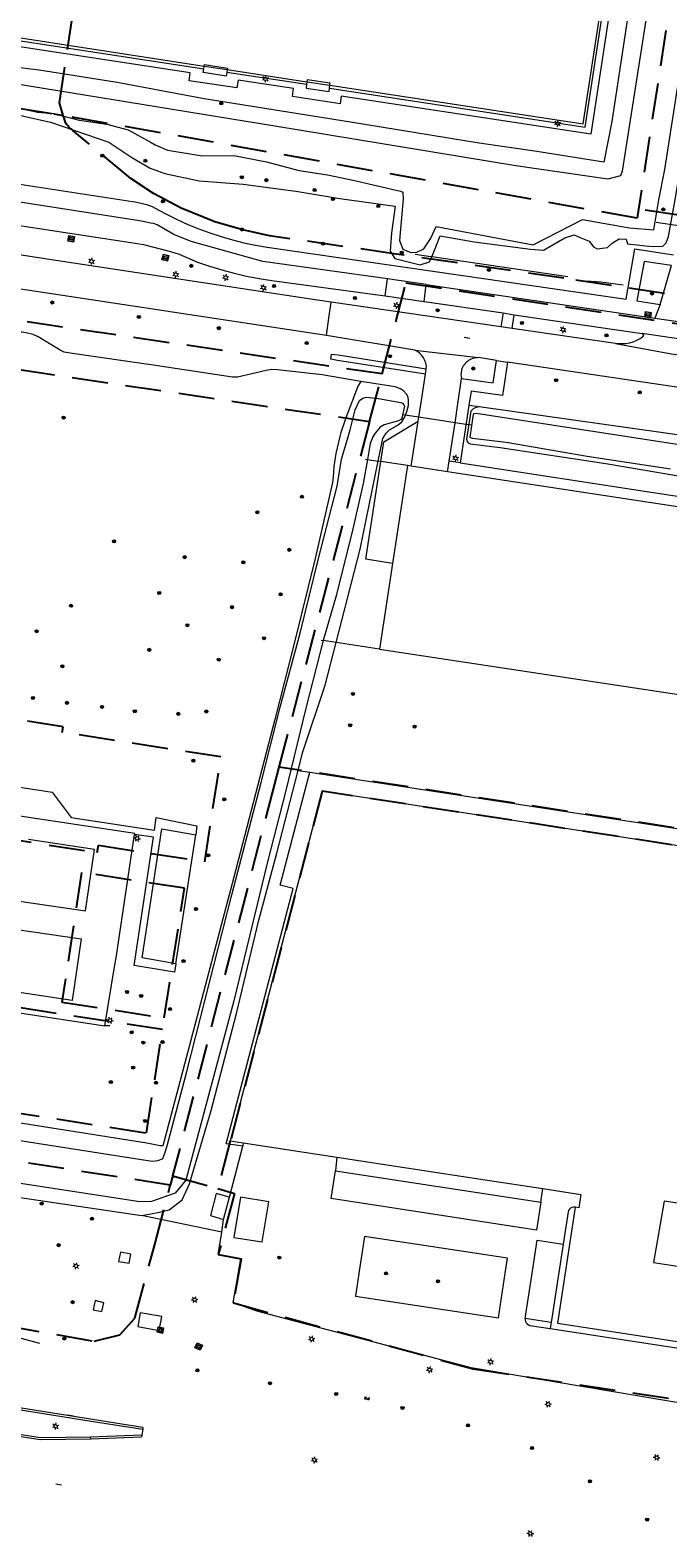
# Model space of a CAD drawing. Header units: metres. Extents: x 89872 to 94585, y 463299 to 469000.
# Tile 221 of 230: x 91722 to 91835, y 464453 to 464720. Entities that reach past the tile are written whole.
import ezdxf
from ezdxf.enums import TextEntityAlignment as Align

# ---------------------------------------------------------------- set-up
doc = ezdxf.new("R2010")
doc.units = ezdxf.units.M
doc.linetypes.add('HIDDEN', pattern=[9.525, 6.35, -3.175])
doc.layers.get('0').update_dxf_attribs({"linetype": 'CONTINUOUS'})
for name, color, linetype, lineweight in [('B-WE-BV-GELEIDECONSTRUCTIE-G', 251, 'CONTINUOUS', 13), ('B-WE-GK-BESCHOEIING-G', 251, 'CONTINUOUS', 13), ('B-WE-GR-BEPLANTING_CULTUUR-G', 251, 'CONTINUOUS', 13), ('B-WE-GR-BOOM-S', 251, 'CONTINUOUS', 13), ('B-WE-IE-MEUBILAIR_WEGMEUBILAIR_SPEELVOORZIENING-G', 251, 'CONTINUOUS', 13), ('B-WE-IE-TERREINAFSCHEIDING-G', 251, 'CONTINUOUS', 13), ('B-WE-IE-TERREINAFSCHEIDING_KUNSTMATIG_HEKWERK-G', 251, 'CONTINUOUS', 13), ('B-WE-KL-ET_LS_OV_LICHTMAST-S', 251, 'CONTINUOUS', 13), ('B-WE-KL-ET_LS_SR_BORD-S', 251, 'CONTINUOUS', 13), ('B-WE-KW-KUNSTWERK_DUIKER-G', 251, 'CONTINUOUS', 13), ('B-WE-OG-TOPOGRAFIE_BEBOUWING-GV', 251, 'CONTINUOUS', 13), ('B-WE-OG-TOPOGRAFIE_BEBOUWING_LUIFEL-GV', 251, 'CONTINUOUS', 13), ('B-WE-OG-TOPOGRAFIE_HUISNUMMER-T25', 251, 'CONTINUOUS', 13), ('B-WE-OG-TOPOGRAFIE_STRAATNAAM-T18', 251, 'CONTINUOUS', 13), ('B-WE-OG-TOPOGRAFIE_WATER-GV', 251, 'CONTINUOUS', 13), ('B-WE-VH-VERHARDING-GV', 251, 'CONTINUOUS', 13), ('B-WE-VW-INFORMATIEBORD-S', 251, 'CONTINUOUS', 13), ('B-WE-VW-MARKERING-G', 251, 'CONTINUOUS', 13), ('B-WE-VW-VRI_DRAAGCONSTRUCTIE_PORTAAL-G', 251, 'CONTINUOUS', 13), ('Percelen', 10, 'HIDDEN', 25), ('Q_VERKLIKKER_TRANSPORTLEIDING_', 251, 'CONTINUOUS', 13)]:
    doc.layers.add(name, color=color, linetype=linetype, lineweight=lineweight)
doc.styles.get("Standard").update_dxf_attribs({"font": 'isocp.shx'})

# ---------------------------------------------------------------- blocks, each defined once
blk = doc.blocks.new('Q_BOOM')
for radius in [0.27, 0.18, 0.09]:
    blk.add_circle((0, 0), radius)
blk = doc.blocks.new('Q_PORTAAL')
for points in [[(-0.36, 0.2), (-0.21, 0.2), (-0.21, -0.2), (-0.36, -0.2), (-0.36, 0.2)], [(-0.14, 0.19), (0.14, 0.19), (0.14, 0.1), (-0.14, 0.1), (-0.14, 0.19)], [(0.21, 0.2), (0.36, 0.2), (0.36, -0.2), (0.21, -0.2), (0.21, 0.2)]]:
    blk.add_lwpolyline(points)
blk = doc.blocks.new('Q_LICHTMAST')
for points in [[(-0.26, 0.15), (-0.52, 0.3)], [(0, 0.3), (0, 0.6)], [(0.26, 0.15), (0.52, 0.3)], [(-0.26, -0.15), (-0.52, -0.3)], [(0, -0.3), (0, -0.6)], [(0.26, -0.15), (0.52, -0.3)]]:
    blk.add_lwpolyline(points)
blk.add_circle((0, 0), 0.3)
blk = doc.blocks.new('Q_STRAATNAAMBORD')
for points in [[(-0.5, 0.5), (0.5, 0.5), (0.5, -0.5), (-0.5, -0.5)], [(-0.37, 0.22), (0.36, 0.22), (0.36, -0.21), (-0.37, -0.21)]]:
    blk.add_lwpolyline(points, close=True)
for points in [[(-0.44, 0.46), (0.44, 0.46, -0.414214), (0.46, 0.44), (0.46, -0.44, -0.414214), (0.44, -0.46), (-0.44, -0.46, -0.414214), (-0.46, -0.44), (-0.46, 0.44), (-0.46, 0.44), (-0.46, 0.45), (-0.46, 0.45), (-0.46, 0.45), (-0.46, 0.45), (-0.46, 0.45), (-0.46, 0.45), (-0.46, 0.46), (-0.46, 0.46), (-0.46, 0.46), (-0.45, 0.46), (-0.45, 0.46), (-0.45, 0.46), (-0.45, 0.46), (-0.45, 0.46), (-0.45, 0.46), (-0.44, 0.46), (-0.44, 0.46)], [(-0.29, 0.16), (0.28, 0.16, -0.414214), (0.3, 0.14), (0.3, -0.13, -0.414214), (0.28, -0.16), (-0.29, -0.16, -0.414214), (-0.31, -0.13), (-0.31, 0.14), (-0.31, 0.14), (-0.31, 0.14), (-0.31, 0.14), (-0.31, 0.15), (-0.31, 0.15), (-0.31, 0.15), (-0.3, 0.15), (-0.3, 0.15), (-0.3, 0.15), (-0.3, 0.16), (-0.3, 0.16), (-0.3, 0.16), (-0.3, 0.16), (-0.29, 0.16), (-0.29, 0.16), (-0.29, 0.16), (-0.29, 0.16), (-0.29, 0.16)]]:
    blk.add_lwpolyline(points, format="xyb")
blk = doc.blocks.new('Q_INFORMATIEBORD')
for points in [[(-0.5, 0.5), (0.5, 0.5), (0.5, -0.5), (-0.5, -0.5)], [(-0.37, 0.22), (0.36, 0.22), (0.36, -0.21), (-0.37, -0.21)]]:
    blk.add_lwpolyline(points, close=True)
for points in [[(-0.44, 0.46), (0.44, 0.46, -0.414214), (0.46, 0.44), (0.46, -0.44, -0.414214), (0.44, -0.46), (-0.44, -0.46, -0.414214), (-0.46, -0.44), (-0.46, 0.44), (-0.46, 0.44), (-0.46, 0.45), (-0.46, 0.45), (-0.46, 0.45), (-0.46, 0.45), (-0.46, 0.45), (-0.46, 0.45), (-0.46, 0.46), (-0.46, 0.46), (-0.46, 0.46), (-0.45, 0.46), (-0.45, 0.46), (-0.45, 0.46), (-0.45, 0.46), (-0.45, 0.46), (-0.45, 0.46), (-0.44, 0.46), (-0.44, 0.46)], [(-0.29, 0.16), (0.28, 0.16, -0.414214), (0.3, 0.14), (0.3, -0.13, -0.414214), (0.28, -0.16), (-0.29, -0.16, -0.414214), (-0.31, -0.13), (-0.31, 0.14), (-0.31, 0.14), (-0.31, 0.14), (-0.31, 0.14), (-0.31, 0.15), (-0.31, 0.15), (-0.31, 0.15), (-0.3, 0.15), (-0.3, 0.15), (-0.3, 0.15), (-0.3, 0.16), (-0.3, 0.16), (-0.3, 0.16), (-0.3, 0.16), (-0.29, 0.16), (-0.29, 0.16), (-0.29, 0.16), (-0.29, 0.16), (-0.29, 0.16)]]:
    blk.add_lwpolyline(points, format="xyb")
blk = doc.blocks.new('Q_VERKLIKKER_TRANSPORTLEIDING')
for points in [[(-0.5, 0.5), (0.5, 0.5), (0.5, -0.5), (-0.5, -0.5)], [(-0.37, 0.22), (0.36, 0.22), (0.36, -0.21), (-0.37, -0.21)]]:
    blk.add_lwpolyline(points, close=True)
for points in [[(-0.44, 0.46), (0.44, 0.46, -0.414214), (0.46, 0.44), (0.46, -0.44, -0.414214), (0.44, -0.46), (-0.44, -0.46, -0.414214), (-0.46, -0.44), (-0.46, 0.44), (-0.46, 0.44), (-0.46, 0.45), (-0.46, 0.45), (-0.46, 0.45), (-0.46, 0.45), (-0.46, 0.45), (-0.46, 0.45), (-0.46, 0.46), (-0.46, 0.46), (-0.46, 0.46), (-0.45, 0.46), (-0.45, 0.46), (-0.45, 0.46), (-0.45, 0.46), (-0.45, 0.46), (-0.45, 0.46), (-0.44, 0.46), (-0.44, 0.46)], [(-0.29, 0.16), (0.28, 0.16, -0.414214), (0.3, 0.14), (0.3, -0.13, -0.414214), (0.28, -0.16), (-0.29, -0.16, -0.414214), (-0.31, -0.13), (-0.31, 0.14), (-0.31, 0.14), (-0.31, 0.14), (-0.31, 0.14), (-0.31, 0.15), (-0.31, 0.15), (-0.31, 0.15), (-0.3, 0.15), (-0.3, 0.15), (-0.3, 0.15), (-0.3, 0.16), (-0.3, 0.16), (-0.3, 0.16), (-0.3, 0.16), (-0.29, 0.16), (-0.29, 0.16), (-0.29, 0.16), (-0.29, 0.16), (-0.29, 0.16)]]:
    blk.add_lwpolyline(points, format="xyb")

msp = doc.modelspace()

# ---------------------------------------------------------------- linework, layer by layer
at = {"layer": 'B-WE-BV-GELEIDECONSTRUCTIE-G'}
for p, q in [((91788.83, 464642.51), (91784.13, 464643.22)), ((91741.85, 464555.41), (91745.36, 464578.24))]:
    msp.add_line(p, q, dxfattribs=at)
msp.add_lwpolyline([(91740.53, 464577.27), (91740.55, 464577.4), (91704.09, 464582.89), (91702.39, 464571.79), (91698.95, 464548.94)], dxfattribs=at)
at = {"layer": 'B-WE-GK-BESCHOEIING-G'}
for points in [[(91743.44, 464699.67), (91744.19, 464699.27), (91746.35, 464698.32), (91752.58, 464697.27), (91758.13, 464697.34), (91763.88, 464696.25), (91769.66, 464694.68), (91774.67, 464693.96), (91779.46, 464692.91), (91787.62, 464691.05), (91788.03, 464690.85)], [(91793.9, 464684.77), (91811.07, 464681.54), (91819.81, 464686.06)]]:
    msp.add_lwpolyline(points, dxfattribs=at)
at = {"layer": 'B-WE-GR-BEPLANTING_CULTUUR-G'}
for p, q in [((91793.12, 464679.43), (91793.99, 464681.48)), ((91801.53, 464652.9), (91799.71, 464653.16)), ((91784.13, 464643.22), (91783.64, 464643.3)), ((91783.87, 464610.04), (91776.2, 464611.21)), ((91769.5, 464588.59), (91771.55, 464588.27)), ((91747.85, 464554.35), (91751.36, 464577.2)), ((91698.95, 464548.94), (91735.24, 464543.38)), ((91755.96, 464506.89), (91741.75, 464509.86)), ((91755.96, 464506.89), (91756.3, 464509.14)), ((91814.29, 464490.94), (91814.12, 464489.85))]:
    msp.add_line(p, q, dxfattribs=at)
for points in [[(91847.63, 464786.63), (91845.58, 464787.39), (91841.07, 464787.88), (91838.52, 464787.88), (91838.13, 464787.4), (91837.11, 464780.31), (91831.63, 464746.97), (91825.01, 464703.4), (91823.57, 464696.17), (91811.71, 464698.04), (91801.52, 464699.56), (91778.76, 464703.26), (91752.85, 464707.41), (91737.43, 464710.3), (91723.67, 464712.44), (91705.26, 464714.72)], [(91827.57, 464682.53), (91827.79, 464681.74), (91832.14, 464681.28), (91834.04, 464681.29), (91834.64, 464681.91), (91835.05, 464683.04), (91836.16, 464689.24), (91839.93, 464711.77), (91843.13, 464733.05), (91850.26, 464779.82), (91850.94, 464784.39), (91849.43, 464785.97), (91847.63, 464786.63)], [(91692.44, 464709.38), (91701.99, 464708.18), (91716.17, 464705.36), (91725.67, 464703.26), (91735.99, 464699.69), (91740.02, 464696.99), (91743.28, 464695.09), (91745.89, 464694.19), (91751.95, 464692.85), (91759.76, 464692.3), (91769.08, 464691.06), (91776.85, 464689.76), (91786.63, 464688.41), (91786.01, 464683.65), (91785.79, 464680.43), (91786.62, 464679.13), (91791.07, 464678.03), (91792.75, 464678.54), (91793.12, 464679.43)], [(91780.57, 464657.37), (91773.74, 464658.56), (91765.82, 464659.42), (91764.75, 464659.48), (91763.85, 464659.33), (91758.74, 464658.16), (91757.87, 464658.15), (91744.23, 464660.22), (91729.11, 464662.37), (91728.06, 464662.57), (91727.34, 464662.91), (91723.47, 464665.29), (91722.57, 464665.68), (91721.59, 464665.95), (91720.61, 464666.11), (91719.67, 464666.13), (91718.8, 464665.88), (91718.38, 464665.7), (91718, 464665.31), (91717.83, 464664.92), (91717.66, 464664.31), (91717.1, 464660.37), (91716.88, 464657.62)], [(91735.24, 464543.38), (91737.04, 464554.2), (91737.27, 464555.41), (91740.53, 464577.27)], [(91566.37, 464546.23), (91565.26, 464545), (91564.86, 464543.46), (91564.81, 464543.27), (91564.45, 464541.97), (91564.32, 464539.88), (91564.92, 464537.92), (91566.54, 464536.33), (91568.79, 464535.37), (91618.89, 464527.52), (91678.46, 464519.22), (91741.75, 464509.86)], [(91745.93, 464523.67), (91745.52, 464522.19), (91745.05, 464522.15), (91742.73, 464522.66), (91665.41, 464534.84), (91602.19, 464544.02), (91573.68, 464548.19), (91571.14, 464548.07), (91568.77, 464547.39), (91566.37, 464546.23)], [(91741.75, 464509.86), (91744.38, 464510.3), (91746.68, 464510.87), (91748.95, 464512.64), (91750.26, 464515.45)], [(91864.85, 464471.99), (91800.11, 464482.88), (91762.41, 464492.83), (91758, 464494.42), (91759.36, 464502.16), (91755.35, 464502.93), (91755.96, 464506.89)]]:
    msp.add_lwpolyline(points, dxfattribs=at)
at = {"layer": 'B-WE-IE-MEUBILAIR_WEGMEUBILAIR_SPEELVOORZIENING-G'}
for p, q in [((91752.79, 464712.68), (91752.87, 464713.19)), ((91756.93, 464712.57), (91756.84, 464712.06)), ((91771.05, 464710.41), (91770.98, 464709.9)), ((91775.03, 464709.28), (91775.1, 464709.79))]:
    msp.add_line(p, q, dxfattribs=at)
for points in [[(91756.84, 464712.06), (91756.75, 464711.42), (91752.69, 464712.05), (91752.79, 464712.68)], [(91752.87, 464713.19), (91752.91, 464713.46), (91756.97, 464712.83), (91756.93, 464712.57)], [(91770.98, 464709.9), (91770.89, 464709.24), (91774.95, 464708.68), (91775.03, 464709.28)], [(91775.1, 464709.79), (91775.15, 464710.16), (91771.09, 464710.72), (91771.05, 464710.41)]]:
    msp.add_lwpolyline(points, dxfattribs=at)
at = {"layer": 'B-WE-IE-TERREINAFSCHEIDING-G'}
for p, q in [((91771.55, 464588.27), (91867.77, 464573.53)), ((91745.36, 464578.24), (91751.36, 464577.2)), ((91747.85, 464554.35), (91741.85, 464555.41)), ((91759.76, 464522.68), (91759.67, 464522.09)), ((91757.34, 464513.1), (91759.67, 464522.09)), ((91776.35, 464520.15), (91776.09, 464517.76)), ((91776.09, 464517.76), (91812.43, 464512.22)), ((91812.43, 464512.22), (91812.79, 464514.59)), ((91816.4, 464504.78), (91814.29, 464490.94)), ((91814.29, 464490.94), (91809.69, 464491.64)), ((91742.02, 464472.36), (91741.97, 464472.03)), ((91732.76, 464470.36), (91732.75, 464470.63)), ((91741.83, 464470.97), (91741.76, 464470.7))]:
    msp.add_line(p, q, dxfattribs=at)
for points in [[(91759.81, 464789.86), (91833.12, 464778.67), (91821.32, 464701.12), (91777.11, 464707.87), (91776.91, 464706.5), (91768.48, 464707.78), (91768.68, 464709.2), (91758.86, 464710.66), (91758.63, 464709.3), (91750.2, 464710.58), (91750.4, 464711.96), (91706.25, 464718.72), (91718.01, 464796.26), (91721.52, 464795.75)], [(91831.3, 464777.31), (91737.86, 464791.59), (91719.38, 464794.41), (91708.07, 464720.04), (91752.87, 464713.19)], [(91775.1, 464709.79), (91819.92, 464702.95), (91831.3, 464777.31)], [(91752.87, 464713.19), (91752.87, 464713.19), (91756.92, 464712.57), (91756.93, 464712.57)], [(91756.93, 464712.57), (91771.05, 464710.41), (91771.05, 464710.41)], [(91771.05, 464710.41), (91775.1, 464709.79), (91775.1, 464709.79)], [(91784.13, 464643.22), (91784.66, 464646.68), (91790.74, 464650.39)], [(91786.18, 464625.21), (91781.49, 464625.92), (91784.13, 464643.22)], [(91759.67, 464522.09), (91756.73, 464522.54), (91768.61, 464567.69), (91766.29, 464568.3), (91771.55, 464588.27)], [(91701.04, 464584.47), (91715.56, 464582.27), (91720.21, 464585.61), (91725.95, 464584.74), (91729.28, 464580.23), (91744.08, 464578.01), (91744.37, 464580.22), (91751.54, 464578.8), (91751.36, 464577.2)], [(91747.85, 464554.35), (91747.6, 464552.88), (91740.43, 464554.06), (91743.87, 464576.76), (91740.53, 464577.27)], [(91818.51, 464511.29), (91818.23, 464511.32), (91817.96, 464511.27), (91817.71, 464511.15), (91817.5, 464510.97), (91817.35, 464510.74), (91817.27, 464510.47), (91816.4, 464504.78)], [(91809.69, 464491.64), (91809.67, 464491.37), (91809.72, 464491.1), (91809.84, 464490.85), (91810.02, 464490.65), (91810.25, 464490.49), (91810.51, 464490.4), (91814.12, 464489.85)], [(91814.12, 464489.85), (91850.74, 464484.27), (91853.67, 464480.7), (91854.31, 464484.83)]]:
    msp.add_lwpolyline(points, dxfattribs=at)
at = {"layer": 'B-WE-IE-TERREINAFSCHEIDING_KUNSTMATIG_HEKWERK-G'}
for p, q in [((91770.98, 464709.9), (91756.84, 464712.06)), ((91817.23, 464675.92), (91793.12, 464679.43)), ((91781.43, 464643.64), (91781.75, 464643.59)), ((91781.75, 464643.59), (91783.64, 464643.3)), ((91773.55, 464611.62), (91773.91, 464611.56)), ((91776.2, 464611.21), (91773.91, 464611.56)), ((91736.16, 464543.38), (91735.24, 464543.38))]:
    msp.add_line(p, q, dxfattribs=at)
for points in [[(91775.03, 464709.28), (91820.31, 464702.35), (91831.8, 464777.79), (91719.06, 464795.01), (91707.6, 464719.59), (91752.79, 464712.68)], [(91793.12, 464679.43), (91792.95, 464679.46), (91790.17, 464679.85)], [(91820.53, 464675.17), (91823.09, 464675.01), (91827, 464674.49)], [(91739.84, 464502.98), (91738.04, 464503.34), (91737.7, 464501.69), (91739.55, 464501.43), (91739.84, 464502.98)], [(91733.58, 464494.81), (91733.19, 464493.18), (91734.76, 464492.85), (91735.1, 464494.4), (91733.58, 464494.81)], [(91744.99, 464489.83), (91744.85, 464489.18), (91745.45, 464489.07), (91745.6, 464489.66), (91744.99, 464489.83)]]:
    msp.add_lwpolyline(points, dxfattribs=at)
at = {"layer": 'B-WE-KW-KUNSTWERK_DUIKER-G'}
msp.add_line((91832.83, 464685.59), (91847.56, 464683.39), dxfattribs=at)
msp.add_lwpolyline([(91800.19, 464649.64), (91799.59, 464649.73), (91797.27, 464650.08), (91790.84, 464651.04), (91787.97, 464651.47), (91787.89, 464651.48)], dxfattribs=at)
at = {"layer": 'B-WE-OG-TOPOGRAFIE_BEBOUWING-GV'}
for p, q in [((91788.83, 464642.51), (91786.18, 464625.21)), ((91789.52, 464642.4), (91788.83, 464642.51)), ((91795.94, 464641.42), (91789.52, 464642.4)), ((91786.18, 464625.21), (91783.87, 464610.04)), ((91783.87, 464610.04), (91841.43, 464601.33)), ((91759.76, 464522.68), (91776.35, 464520.15)), ((91756.3, 464509.14), (91757.34, 464513.1))]:
    msp.add_line(p, q, dxfattribs=at)
for points in [[(91841.43, 464601.33), (91841.66, 464602.86), (91841.82, 464603.85), (91842.83, 464610.45), (91843.15, 464612.58), (91844.65, 464622.35), (91846.39, 464633.72), (91795.94, 464641.42)], [(91862.91, 464568.22), (91853.92, 464569.58), (91854.38, 464572.54), (91773.76, 464584.9), (91757.48, 464523.03), (91759.76, 464522.68)], [(91776.35, 464520.15), (91802.61, 464516.14), (91812.79, 464514.59)], [(91834.28, 464512.35), (91832.36, 464501.52), (91853.71, 464498.29), (91857.05, 464519.63), (91846.83, 464521.04), (91845.31, 464510.73), (91834.28, 464512.35)], [(91812.79, 464514.59), (91819.52, 464513.56), (91819.16, 464511.19), (91818.51, 464511.29)], [(91757.34, 464513.1), (91754.99, 464513.72), (91753.95, 464509.85), (91756.3, 464509.14)], [(91818.51, 464511.29), (91815.37, 464490.77), (91854.31, 464484.83)]]:
    msp.add_lwpolyline(points, dxfattribs=at)
at = {"layer": 'B-WE-OG-TOPOGRAFIE_BEBOUWING_LUIFEL-GV'}
msp.add_lwpolyline([(91758.12, 464505.96), (91763.14, 464505.16), (91764.28, 464512.27), (91759.26, 464513.07), (91758.12, 464505.96)], dxfattribs=at)
at = {"layer": 'B-WE-OG-TOPOGRAFIE_STRAATNAAM-T18'}
for p, q in [((91798.9, 464665.2), (91799.89, 464665.05)), ((91728.73, 464474.55), (91729.71, 464474.38)), ((91726.61, 464462.37), (91727.6, 464462.19))]:
    msp.add_line(p, q, dxfattribs=at)
at = {"layer": 'B-WE-OG-TOPOGRAFIE_WATER-GV'}
for p, q in [((91780.45, 464627.74), (91783.64, 464643.3)), ((91776.2, 464611.21), (91780.45, 464627.74))]:
    msp.add_line(p, q, dxfattribs=at)
for points in [[(91847.33, 464784.98), (91845.08, 464785.71), (91844.49, 464785.88), (91841.37, 464786.29), (91841.11, 464785.03), (91839.42, 464775.17), (91838.28, 464767.63), (91826.87, 464694.59), (91826.52, 464693.75), (91824.3, 464693.16), (91808.03, 464695.51), (91765.34, 464702.54), (91701.14, 464712.99)], [(91819.81, 464686.06), (91828.14, 464684.55), (91832.47, 464684.2), (91833.35, 464689.52), (91834.37, 464694.91), (91840.11, 464731.64), (91843.76, 464755.59), (91847.35, 464779.2), (91847.89, 464784), (91847.77, 464784.84), (91847.33, 464784.98)], [(91708.39, 464708.31), (91723.37, 464705.05), (91726.16, 464704.81), (91730.72, 464703.62), (91735.61, 464702.9), (91739.39, 464701.9), (91743.44, 464699.67)], [(91788.03, 464690.85), (91788.07, 464689.72), (91787.41, 464682.34), (91787.99, 464680.81), (91789.46, 464680.22), (91790.52, 464680.23), (91791.73, 464680.82), (91792.92, 464682.63), (91793.9, 464684.77)], [(91793.99, 464681.48), (91794.65, 464683.17), (91800.64, 464682.11), (91810.61, 464680.77), (91812.93, 464680.59), (91816.7, 464682.79), (91818.33, 464683.33), (91819.52, 464682.81), (91821, 464682.18), (91821.76, 464681.22), (91822.43, 464680.82), (91824.23, 464681.07), (91825.09, 464681.83), (91826.3, 464682.59), (91827.57, 464682.53)], [(91780.57, 464657.37), (91780.04, 464656.55), (91779.44, 464654.96), (91777.92, 464650.94), (91777.68, 464650.23), (91777.07, 464648.37), (91776.89, 464647.67), (91776.13, 464644.65), (91775.93, 464643.1), (91775.83, 464642.36), (91775.74, 464641.27), (91775.71, 464640.55), (91775.55, 464639.54), (91772.47, 464626.07), (91768.81, 464611.03), (91765.38, 464597.57), (91758.09, 464569.72), (91749.05, 464535.49), (91745.93, 464523.67)], [(91783.64, 464643.3), (91784.49, 464647.32), (91785.05, 464648.25), (91785.67, 464648.82), (91787.2, 464649.71), (91787.84, 464650.26), (91788.39, 464651.12), (91788.74, 464652.05), (91789.01, 464653.16), (91789.02, 464653.96), (91788.96, 464654.59), (91788.69, 464655.16), (91788.12, 464655.7), (91787.59, 464656.06), (91786.68, 464656.43), (91780.57, 464657.37)], [(91778.33, 464647.6), (91778.68, 464648.81), (91779.6, 464652.36), (91780.32, 464654.04), (91780.92, 464654.43), (91781.59, 464654.62), (91783.71, 464654.38), (91787.67, 464653.66), (91787.93, 464653.54), (91788.18, 464653.27), (91788.3, 464653.01), (91787.82, 464650.9), (91787.67, 464650.67), (91787.22, 464650.44), (91784.71, 464649.69), (91783.98, 464649.3), (91783.09, 464648.25), (91782.68, 464647.58), (91782.63, 464647.44)], [(91801.53, 464652.9), (91800.83, 464652.73), (91800.39, 464652.47), (91800.04, 464652.15), (91799.3, 464647.19), (91799.41, 464646.78), (91799.61, 464646.51), (91799.91, 464646.36), (91805.23, 464645.69), (91823.97, 464642.88), (91842.72, 464639.71), (91843.51, 464639.44), (91844.9, 464638.86), (91849.2, 464636.14), (91850.71, 464635.18), (91852.22, 464634.48), (91853.43, 464634.04), (91854.22, 464633.89), (91855.11, 464634.01), (91856.06, 464634.56), (91856.11, 464634.62)], [(91851.72, 464642.74), (91849.3, 464644.75), (91848.06, 464645.51), (91844.93, 464646.74), (91801.53, 464652.9)], [(91847.32, 464643.54), (91844.45, 464644.67), (91841.95, 464645.4), (91801, 464651.72), (91800.58, 464651.66), (91800.48, 464651.52), (91799.85, 464647.55), (91799.97, 464647.46), (91800.34, 464647.36), (91806.31, 464646.65), (91820.64, 464644.15), (91835.42, 464641.93)], [(91566.99, 464544.23), (91567.37, 464544.71), (91568.43, 464545.3), (91570.33, 464546.1), (91600.78, 464541.76), (91665.46, 464531.64), (91743.64, 464519.45), (91744.72, 464519.58), (91745.51, 464519.92), (91745.91, 464520.85), (91746.32, 464522.19), (91749.76, 464535.31), (91757.74, 464566.55), (91762.96, 464586.46), (91766.31, 464599.77), (91769.88, 464613.12), (91773.1, 464626.05), (91776.37, 464638.89), (91777.18, 464643.62), (91778.33, 464647.6)], [(91782.63, 464647.44), (91782.26, 464646.39), (91781.75, 464643.59)], [(91781.75, 464643.59), (91780.97, 464639.35), (91779.16, 464631.29), (91776.19, 464619.46), (91773.91, 464611.56)], [(91773.91, 464611.56), (91770.87, 464599.6), (91767.24, 464584.79), (91764.05, 464572.42), (91758.1, 464547.82), (91749.62, 464516.07), (91747.73, 464513.82), (91743.53, 464512.3), (91741.44, 464512.27), (91680.32, 464521.61), (91618.59, 464531.21), (91570.57, 464538.65), (91568.43, 464539.54), (91567.48, 464540.34), (91567.09, 464541.13), (91566.79, 464541.82)], [(91769.5, 464588.59), (91770.26, 464591.71), (91774.25, 464603.64), (91776.2, 464611.21)], [(91750.26, 464515.45), (91754.08, 464528.44), (91758.58, 464545.6), (91762.52, 464562.09), (91765.74, 464573.96), (91769.5, 464588.59)]]:
    msp.add_lwpolyline(points, dxfattribs=at)
at = {"layer": 'B-WE-VH-VERHARDING-GV'}
for p, q in [((91785.29, 464675.52), (91763.26, 464678.59)), ((91833.57, 464670.99), (91835.57, 464677.89)), ((91784.91, 464672.55), (91785.29, 464675.52)), ((91792.16, 464674.53), (91785.29, 464675.52)), ((91791.82, 464671.54), (91792.16, 464674.53)), ((91792.16, 464674.53), (91832.62, 464668.61)), ((91784.91, 464672.55), (91791.82, 464671.54)), ((91791.82, 464671.54), (91805.79, 464669.5)), ((91829.43, 464671.62), (91833.57, 464670.99)), ((91774.93, 464668.58), (91775.31, 464671.44)), ((91805.39, 464667.05), (91775.31, 464671.44)), ((91805.79, 464669.5), (91805.39, 464667.05)), ((91805.79, 464669.5), (91807.74, 464669.2)), ((91807.36, 464666.76), (91807.74, 464669.2)), ((91833.57, 464670.99), (91832.62, 464668.61)), ((91774.52, 464665.51), (91774.93, 464668.58)), ((91807.36, 464666.76), (91805.39, 464667.05)), ((91825.65, 464664.09), (91807.36, 464666.76)), ((91790.15, 464662.94), (91774.52, 464665.51)), ((91842.22, 464664.1), (91830.39, 464665.85)), ((91790.15, 464662.94), (91801.43, 464661.6)), ((91804.57, 464661.09), (91801.43, 464661.6)), ((91804.57, 464661.09), (91806.54, 464660.79)), ((91792, 464658.68), (91792.15, 464659.64)), ((91799.71, 464653.16), (91798.17, 464643.01)), ((91789.52, 464642.4), (91790.74, 464650.39)), ((91795.94, 464641.42), (91796.23, 464643.31)), ((91798.17, 464643.01), (91796.23, 464643.31)), ((91745.38, 464491.98), (91741.53, 464492.63)), ((91741.97, 464472.03), (91741.83, 464470.97)), ((91732.76, 464470.36), (91741.76, 464470.7))]:
    msp.add_line(p, q, dxfattribs=at)
for points in [[(91683.89, 464697.89), (91719.43, 464692.41), (91740.14, 464689.21), (91740.65, 464689.14), (91741.16, 464689.06), (91741.67, 464688.95), (91742.17, 464688.82), (91742.67, 464688.67), (91743.16, 464688.5), (91743.64, 464688.31), (91744.8, 464687.67), (91746.19, 464686.96), (91748.07, 464686.03), (91749.97, 464685.17), (91751.91, 464684.38), (91753.87, 464683.65), (91755.86, 464683), (91757.87, 464682.43), (91759.9, 464681.92), (91761.95, 464681.49), (91764.01, 464681.13), (91827.52, 464671.96)], [(91763.26, 464678.59), (91750.54, 464682.17), (91747.47, 464683.37), (91744.52, 464685.09), (91743.88, 464685.3), (91743.34, 464685.41), (91742.35, 464685.65), (91741.39, 464685.8), (91713.72, 464690.09), (91710.2, 464690.63)], [(91717.5, 464685.39), (91740.61, 464681.85), (91742.09, 464681.63), (91746.91, 464680.38), (91748.44, 464679.93), (91751.68, 464678.48), (91753.82, 464677.76), (91755.98, 464677.11), (91758.16, 464676.53), (91760.36, 464676.03), (91762.57, 464675.6)], [(91775.31, 464671.44), (91772.5, 464671.84), (91725.84, 464678.93), (91714.71, 464680.64)], [(91827.52, 464671.96), (91829.1, 464680.82), (91835.9, 464679.8)], [(91835.57, 464677.89), (91830.72, 464678.61), (91829.43, 464671.62)], [(91774.52, 464665.51), (91717.29, 464674.17), (91717.07, 464674.2), (91716.86, 464674.2), (91716.64, 464674.18), (91716.43, 464674.13), (91716.23, 464674.06), (91716.03, 464673.97), (91715.85, 464673.86), (91715.78, 464673.81)], [(91762.57, 464675.6), (91764.8, 464675.25), (91784.91, 464672.55)], [(91807.74, 464669.2), (91825.5, 464666.59), (91830.39, 464665.85)], [(91832.62, 464668.61), (91840.49, 464667.44), (91839.99, 464669.6)], [(91830.39, 464665.85), (91830.59, 464665.59), (91830.5, 464665.39), (91830.37, 464665.22), (91830.21, 464665.06), (91830.03, 464664.94), (91829.83, 464664.85), (91829.28, 464664.57), (91828.7, 464664.34), (91828.11, 464664.18), (91827.5, 464664.07), (91826.88, 464664.02), (91826.26, 464664.02), (91825.65, 464664.09)], [(91825.65, 464664.09), (91835.6, 464662.25), (91847.79, 464660.67)], [(91792, 464658.68), (91776.47, 464661.12), (91775.26, 464661.31), (91775.4, 464662.24), (91776.54, 464662.07), (91792.15, 464659.64)], [(91792.15, 464659.64), (91792.22, 464660.1), (91792.11, 464660.61), (91791.93, 464661.1), (91791.69, 464661.56), (91791.38, 464661.99), (91791.01, 464662.36), (91790.6, 464662.68), (91790.15, 464662.94)], [(91801.43, 464661.6), (91801.18, 464661.59), (91800.91, 464661.56), (91800.65, 464661.51), (91800.39, 464661.43), (91800.14, 464661.33), (91799.89, 464661.22), (91799.66, 464661.08), (91799.44, 464660.92), (91799.24, 464660.75), (91799.05, 464660.55), (91798.88, 464660.34), (91798.72, 464660.12), (91798.59, 464659.89), (91798.48, 464659.64), (91798.26, 464658.61), (91798.39, 464657.93)], [(91798.39, 464657.93), (91803.98, 464657.12), (91804.57, 464661.09)], [(91806.54, 464660.79), (91805.65, 464654.9), (91800.1, 464655.67), (91799.71, 464653.16)], [(91871.9, 464627.36), (91863.56, 464639.97), (91862.63, 464641.27), (91861.66, 464642.54), (91860.65, 464643.78), (91859.6, 464644.99), (91858.52, 464646.16), (91857.48, 464647.25), (91856.36, 464648.32), (91854.55, 464649.93), (91853.72, 464650.63), (91852.86, 464651.27), (91851.96, 464651.88), (91851.03, 464652.43), (91850.07, 464652.94), (91848.2, 464653.86), (91847.34, 464654.23), (91846.46, 464654.56), (91845.57, 464654.83), (91844.66, 464655.07), (91843.74, 464655.25), (91837.3, 464656.27), (91806.54, 464660.79)], [(91790.74, 464650.39), (91790.84, 464651.04), (91791.36, 464654.45), (91792, 464658.68)], [(91796.23, 464643.31), (91797.27, 464650.08), (91797.78, 464653.44), (91798.39, 464657.93)], [(91798.17, 464643.01), (91848.5, 464635.29), (91845.19, 464613.56), (91847.69, 464610.28), (91846.29, 464600.57)], [(91684.43, 464497.5), (91715.74, 464489.4), (91723.69, 464487.27)], [(91741.53, 464492.63), (91741.1, 464490.2), (91744.88, 464489.48), (91745.38, 464491.98)], [(91732.75, 464470.63), (91723.85, 464470.5), (91699.14, 464474.36), (91681.12, 464477.23), (91680.69, 464477.41), (91680.31, 464477.67), (91679.99, 464478), (91679.75, 464478.39), (91679.59, 464478.82), (91679.52, 464479.27), (91679.55, 464479.73), (91679.67, 464480.17), (91679.87, 464480.58), (91680.16, 464480.94), (91680.52, 464481.23), (91680.93, 464481.44), (91681.37, 464481.57), (91682.06, 464481.58), (91690.96, 464480.17), (91732.82, 464473.48), (91741.97, 464472.03)], [(91742.02, 464472.36), (91733.11, 464473.77), (91710.15, 464477.43), (91690.07, 464480.62), (91682.11, 464481.86)], [(91681.07, 464476.94), (91699.09, 464474.06), (91723.8, 464470.21), (91732.76, 464470.36)], [(91741.83, 464470.97), (91741.74, 464470.99), (91732.75, 464470.63)]]:
    msp.add_lwpolyline(points, dxfattribs=at)
at = {"layer": 'B-WE-VW-MARKERING-G'}
for points in [[(91720.15, 464565.46), (91731.83, 464563.72), (91733.45, 464574.58), (91721.74, 464576.33)], [(91719.33, 464560.51), (91731.1, 464558.76), (91729.49, 464547.89), (91717.82, 464549.63)], [(91812.43, 464512.22), (91811.68, 464507.27), (91775.34, 464512.82), (91776.09, 464517.76)], [(91780.31, 464500), (91779.64, 464495.57), (91804.94, 464491.71), (91806.21, 464500), (91806.56, 464502.29), (91781.25, 464506.15), (91780.31, 464500)], [(91809.69, 464491.64), (91810.96, 464500), (91811.8, 464505.48), (91816.4, 464504.78)]]:
    msp.add_lwpolyline(points, dxfattribs=at)
at = {"layer": 'Percelen'}
for p, q in [((91846.62, 464685.3), (91829.75, 464687.88)), ((91782.13, 464650.29), (91784.34, 464658.71)), ((91782.13, 464650.29), (91766.08, 464589.16)), ((91746.85, 464515.23), (91558.61, 464544.31)), ((91747.27, 464516.88), (91755.25, 464514.6))]:
    msp.add_line(p, q, dxfattribs=at)
for points in [[(91727.91, 464704.45), (91727.22, 464706.69), (91743.08, 464810.87), (91756.39, 464897.86), (91769.16, 464982.21), (91751.27, 464984.65)], [(91844.61, 464785.41), (91829.75, 464687.88)], [(91784.34, 464658.71), (91717.46, 464668.52), (91704.88, 464679.26), (91708.51, 464703.2), (91708.78, 464704.98), (91709.05, 464706.79), (91709.21, 464707.8)], [(91709.21, 464707.8), (91719.63, 464705.77), (91726.25, 464704.75), (91727.91, 464704.45)], [(91829.75, 464687.88), (91829.51, 464686.26), (91727.91, 464704.45)], [(91853.19, 464670.12), (91816.52, 464675.63), (91786.84, 464679.92), (91764.42, 464683.16), (91759.69, 464684.2), (91754.51, 464685.71), (91754.42, 464685.74), (91748.79, 464688.03), (91743.88, 464690.63), (91739.86, 464693.28), (91732.3, 464699.56), (91729.61, 464701.79), (91729.41, 464701.96), (91729.31, 464702.04), (91728.98, 464702.31), (91728.69, 464702.62), (91728.45, 464702.98), (91728.26, 464703.36), (91728.12, 464703.76), (91728.1, 464703.83), (91727.91, 464704.45)], [(91684.07, 464694.22), (91683.08, 464687.79), (91685.94, 464687.19), (91688.84, 464686.39), (91690.26, 464685.86), (91692.96, 464684.52), (91695.6, 464683.08), (91696.83, 464682.21), (91697.91, 464681.13), (91699.81, 464678.78), (91701.56, 464676.36), (91702.29, 464675.08), (91702.84, 464673.65), (91703.48, 464670.77), (91702.1, 464667.94), (91701.77, 464665.73), (91701.23, 464662.28), (91782.13, 464650.29)], [(91784.34, 464658.71), (91788.57, 464674.81), (91873.15, 464662.18)], [(91719.21, 464597.65), (91715.98, 464576.84), (91733.92, 464574.06), (91734.13, 464575.35), (91752.95, 464572.43), (91755.82, 464590.96), (91727.72, 464595.31), (91727.87, 464596.29), (91719.21, 464597.65)], [(91766.08, 464589.16), (91765.3, 464586.2), (91747.27, 464516.88)], [(91867.37, 464570.57), (91867.82, 464573.51), (91854.84, 464575.56), (91766.08, 464589.16)], [(91867.37, 464570.57), (91854.38, 464572.54), (91773.76, 464584.9), (91757.48, 464523.03), (91755.25, 464514.6)], [(91731.14, 464570.52), (91727.65, 464547.57), (91745.77, 464544.82), (91749.35, 464567.76), (91731.14, 464570.52)], [(91691.84, 464550.88), (91689.11, 464532.76), (91742.63, 464524.45), (91745.47, 464542.74), (91691.84, 464550.88)], [(91437.18, 464539.78), (91452.68, 464537.05), (91527.9, 464523.77), (91552.96, 464519.29), (91557.83, 464518.43), (91733.35, 464487.61), (91737.95, 464488.75), (91740.57, 464491.69), (91744.11, 464504.71), (91746.85, 464515.23)], [(91747.27, 464516.88), (91747.22, 464516.68), (91746.85, 464515.23)], [(91755.25, 464514.6), (91755.26, 464514.6), (91758.21, 464513.76), (91755.34, 464502.92), (91759.37, 464502.16), (91758.02, 464494.37), (91800.49, 464482.7), (91877.2, 464471.22)]]:
    msp.add_lwpolyline(points, dxfattribs=at)

# ---------------------------------------------------------------- block references
at = {"layer": 'B-WE-GR-BOOM-S'}
for p, rotation in [((91755.87, 464706.58), 170.9119647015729), ((91734.8, 464697.34), 160.8765727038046), ((91742.46, 464696.42), 149.7905024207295), ((91759.52, 464693.52), 175.991590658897), ((91763.85, 464692.99), 172.423874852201), ((91772.39, 464691.25), 170.4826948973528), ((91745.56, 464689.24), 151.4586796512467), ((91775.65, 464689.65), 170.4826948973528), ((91783.66, 464688.41), 172.181775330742), ((91834.13, 464687.82), 80.5935948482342), ((91759.53, 464684.27), 166.0036098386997), ((91773.86, 464681.75), 171.7875660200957), ((91787.83, 464680.18), 158.1651116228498), ((91750.56, 464677.84), 155.9066653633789), ((91803.24, 464677.12), 171.7875660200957), ((91765.23, 464674.26), 172.3519809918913), ((91725.95, 464671.35), 171.3936640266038), ((91779.53, 464672.14), 172.3519809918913), ((91832.12, 464672.94), 171.3556838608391), ((91741.28, 464668.81), 171.3936640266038), ((91794.17, 464669.99), 171.6839475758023), ((91755.45, 464666.81), 171.3936640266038), ((91809.09, 464667.73), 171.714232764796), ((91771, 464664.17), 171.3936640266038), ((91824.07, 464665.54), 171.714232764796), ((91785.76, 464661.85), 171.1752321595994), ((91800.48, 464659.68), 35.51303445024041), ((91815.16, 464657.59), 171.642104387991), ((91829.96, 464655.46), 171.642104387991), ((91727.97, 464650.98), 171.9213677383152), ((91770.15, 464636.99), 77.12973495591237), ((91762.27, 464634.25), 77.12973495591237), ((91736.9, 464629.11), 81.20333535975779), ((91749.41, 464626.3), 76.3146048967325), ((91767.91, 464627.6), 77.12973495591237), ((91759.78, 464625.4), 76.3146048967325), ((91744.89, 464619.97), 76.3146048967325), ((91766.39, 464619.73), 76.3146048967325), ((91729.29, 464617.7), 81.20333535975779), ((91757.77, 464617.46), 76.3146048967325), ((91723.19, 464613.2), 81.20333535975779), ((91749.89, 464614.26), 75.71163591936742), ((91743.15, 464609.91), 75.71163591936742), ((91763.46, 464611.96), 75.71163591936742), ((91755.43, 464608.18), 75.71163591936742), ((91727.76, 464607), 171.4219018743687), ((91779.17, 464602.12), 71.52184169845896), ((91722.53, 464601.39), 35.73309872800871), ((91728.57, 464600.53), 126.4517621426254), ((91734.78, 464599.81), 171.4219018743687), ((91740.58, 464599.03), 168.8145799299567), ((91748.26, 464598.59), 75.32947441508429), ((91753.22, 464599), 75.32947441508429), ((91778.69, 464596.56), 71.52184169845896), ((91790.09, 464596.32), 171.2863244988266), ((91750.94, 464590.29), 168.8145799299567), ((91756.41, 464583.46), 75.32947441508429), ((91753.58, 464573.55), 81.25572123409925), ((91751.39, 464564.07), 81.25572123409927), ((91749.19, 464554.84), 81.25572123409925), ((91739.21, 464549.39), 80.54368940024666), ((91741.7, 464548.68), 170.6517816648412), ((91746.82, 464546.35), 75.21516568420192), ((91740.02, 464542.26), 171.2973826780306), ((91745.47, 464540.53), 75.21516568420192), ((91742.08, 464540.44), 171.2973826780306), ((91740.28, 464536.01), 75.18604897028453), ((91736.33, 464533.44), 171.0465906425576), ((91744.33, 464533.32), 75.18604897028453), ((91742.4, 464526.57), 171.0465906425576), ((91724.09, 464511.95), 171.5878294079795), ((91732.99, 464509.26), 171.5878294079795), ((91727.1, 464504.59), 165.8261848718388), ((91766.15, 464502.4), 170.8990378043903), ((91785.06, 464499.59), 165.2197806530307), ((91794.23, 464498.19), 165.2197806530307), ((91729.55, 464494.51), 166.1513458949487), ((91728.11, 464488.07), 165.0719018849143), ((91751.66, 464482.44), 170.3380102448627), ((91764.5, 464480.17), 170.9690536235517), ((91776.22, 464478.27), 170.0068407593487), ((91787.96, 464475.8), 165.7875609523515), ((91799.57, 464472.72), 159.6178178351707), ((91810.9, 464468.71), 154.5698912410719), ((91821.14, 464462.82), 148.177804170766), ((91831.27, 464456.04), 144.8634533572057)]:
    msp.add_blockref('Q_BOOM', p, dxfattribs=dict(at, rotation=rotation))
at = {"layer": 'B-WE-KL-ET_LS_OV_LICHTMAST-S'}
for p, rotation in [((91763.71, 464710.91), 171.3150758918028), ((91815.42, 464703.03), 171.31456507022), ((91732.91, 464678.64), 171.352598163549), ((91747.83, 464676.29), 171.352598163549), ((91756.65, 464675.77), 165.174964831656), ((91763.33, 464673.97), 171.352598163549), ((91786.91, 464670.84), 171.7078287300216), ((91816.38, 464666.54), 171.714232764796), ((91797.36, 464643.8), 171.2249442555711), ((91740.98, 464576.54), 81.53191013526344), ((91736.18, 464544.36), 80.54368940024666), ((91730.16, 464500.91), 165.9473646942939), ((91751.15, 464494.94), 156.8719467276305), ((91771.88, 464487.99), 165.2836205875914), ((91792.75, 464482.55), 165.2836205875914), ((91803.54, 464483.95), 170.4505926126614), ((91813.74, 464476.45), 157.7654256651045), ((91726.55, 464472.55), 170.9187995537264), ((91772.36, 464466.57), 170.8263406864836), ((91832.93, 464467.01), 147.1129130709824), ((91810.58, 464453.6), 150.0331299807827)]:
    msp.add_blockref('Q_LICHTMAST', p, dxfattribs=dict(at, rotation=rotation))
at = {"layer": 'B-WE-KL-ET_LS_SR_BORD-S'}
for p, rotation in [((91729.31, 464682.62), 171.2855146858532), ((91831.42, 464669.17), 171.6871675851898)]:
    msp.add_blockref('Q_STRAATNAAMBORD', p, dxfattribs=dict(at, rotation=rotation))
at = {"layer": 'B-WE-VW-INFORMATIEBORD-S', "rotation": 165.4473911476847}
msp.add_blockref('Q_INFORMATIEBORD', (91745.98, 464679.28), dxfattribs=at)
at = {"layer": 'B-WE-VW-VRI_DRAAGCONSTRUCTIE_PORTAAL-G', "rotation": 167.3200211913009}
msp.add_blockref('Q_PORTAAL', (91781.67, 464477.48), dxfattribs=at)
at = {"layer": 'Q_VERKLIKKER_TRANSPORTLEIDING_'}
for p, rotation in [((91745.09, 464489.58), 78.56681311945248), ((91751.88, 464486.67), 156.2696026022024)]:
    msp.add_blockref('Q_VERKLIKKER_TRANSPORTLEIDING', p, dxfattribs=dict(at, rotation=rotation))

# ---------------------------------------------------------------- texts
at = {"layer": 'B-WE-OG-TOPOGRAFIE_HUISNUMMER-T25'}
msp.add_text('4', height=0.0025, rotation=-8.7, dxfattribs=at).set_placement((91820.79, 464635.1), align=Align.MIDDLE)
at = {"layer": 'B-WE-OG-TOPOGRAFIE_STRAATNAAM-T18'}
for s, rotation, p in [('Einsteinweg', 351.7241, (91798.9, 464665.2)), ('Plesmanlaan', 349.9257, (91728.73, 464474.55)), ('Plesmanlaan', 349.9257, (91726.61, 464462.37))]:
    msp.add_text(s, height=0.005, rotation=rotation, dxfattribs=at).set_placement(p, align=Align.MIDDLE)

doc.saveas('drawing.dxf')
